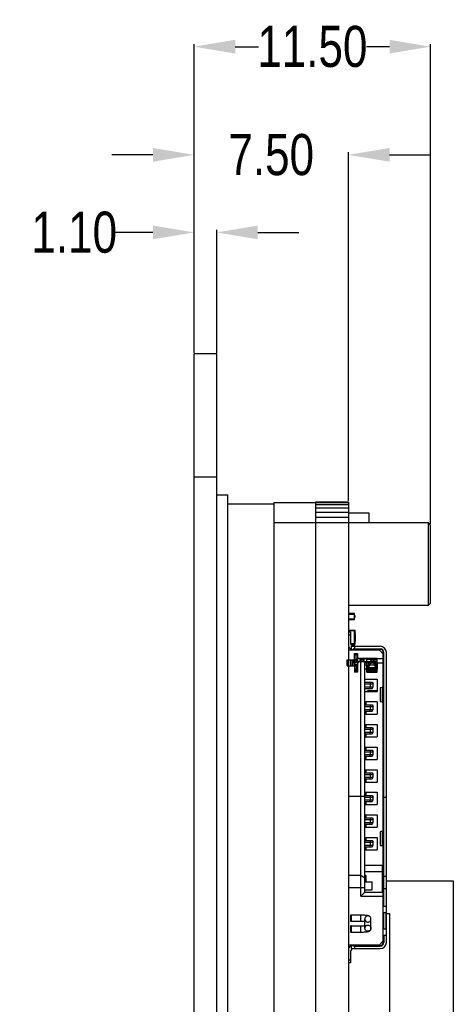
# Model space of a CAD drawing. Header units: inches. Extents: x -13 to 240, y -18 to 126.
# Tile 7 of 112: x 107 to 128, y 78 to 126. Entities that reach past the tile are written whole.
import ezdxf

# ---------------------------------------------------------------- set-up
doc = ezdxf.new("R2010")
doc.units = ezdxf.units.IN
doc.header["$LTSCALE"] = 1.21
doc.header["$MEASUREMENT"] = 0
doc.header["$PDMODE"] = 3
doc.header["$PDSIZE"] = 0.3125
doc.layers.get('0').update_dxf_attribs({"linetype": 'CONTINUOUS'})
doc.layers.get('Defpoints').update_dxf_attribs({"linetype": 'CONTINUOUS'})
for name, color, linetype in [('DIM', 3, 'CONTINUOUS'), ('IMPORTED12', 7, 'CONTINUOUS'), ('IMPORTED13', 7, 'CONTINUOUS')]:
    doc.layers.add(name, color=color, linetype=linetype)
doc.styles.get("Standard").update_dxf_attribs({"font": 'txt', "width": 0.8})
doc.dimstyles.get("Standard").update_dxf_attribs({"dimtxt": 0.15625, "dimasz": 0.1875, "dimexe": 0.125, "dimexo": 0.0625, "dimgap": 0.09, "dimtad": 0, "dimtih": 1, "dimtoh": 1, "dimzin": 4, "dimdsep": 46, "dimtxsty": 'Standard', "dimblk": '_FILLED', "dimblk1": '_FILLED', "dimblk2": '_FILLED', "dimcen": 0.09, "dimazin": 1, "dimtp": 0.01, "dimtm": 0.01, "dimtfac": 1, "dimtofl": 0, "dimtmove": 0, "dimatfit": 3, "dimldrblk": '_FILLED', "dimfxl": 1, "dimtolj": 1, "dimtzin": 4, "dimarcsym": 0})

# ---------------------------------------------------------------- blocks, each defined once
blk = doc.blocks.new('_FILLED')
at = {"color": 0, "linetype": 'ByBlock'}
blk.add_solid([(0, 0), (-1, 0.167), (-1, -0.167)], dxfattribs=at)
blk = doc.blocks.new('*D47')
at = {"layer": 'Defpoints', "color": 0}
for p in [(115.381, 115.598), (115.381, 109.686), (116.481, 109.686)]:
    blk.add_point(p, dxfattribs=at)
at = {"layer": 'DIM', "color": 0, "lineweight": -2}
for p, q in [((113.381, 115.598), (111.381, 115.598)), ((115.381, 109.749), (115.381, 115.723)), ((116.481, 109.749), (116.481, 115.723)), ((118.481, 115.598), (120.481, 115.598))]:
    blk.add_line(p, q, dxfattribs=at)
at = {"layer": 'DIM', "color": 0, "lineweight": -2, "xscale": 2, "yscale": 2, "zscale": 2}
blk.add_blockref('_FILLED', (115.381, 115.598), dxfattribs=at)
at = {"layer": 'DIM', "color": 0, "lineweight": -2, "xscale": 2, "yscale": 2, "zscale": 2, "rotation": 180}
blk.add_blockref('_FILLED', (116.481, 115.598), dxfattribs=at)
at = {"layer": 'DIM', "color": 0, "insert": (109.558, 115.598), "char_height": 2, "attachment_point": 5}
blk.add_mtext('\\A1;1.10', dxfattribs=at)
blk = doc.blocks.new('*D48')
at = {"layer": 'Defpoints', "color": 0}
for p in [(115.381, 119.371), (115.381, 109.686), (122.881, 102.475)]:
    blk.add_point(p, dxfattribs=at)
at = {"layer": 'DIM', "color": 0, "lineweight": -2}
for p, q in [((113.381, 119.371), (111.381, 119.371)), ((115.381, 109.749), (115.381, 119.496)), ((122.881, 102.538), (122.881, 119.496)), ((124.881, 119.371), (126.881, 119.371))]:
    blk.add_line(p, q, dxfattribs=at)
at = {"layer": 'DIM', "color": 0, "lineweight": -2, "xscale": 2, "yscale": 2, "zscale": 2}
blk.add_blockref('_FILLED', (115.381, 119.371), dxfattribs=at)
at = {"layer": 'DIM', "color": 0, "lineweight": -2, "xscale": 2, "yscale": 2, "zscale": 2, "rotation": 180}
blk.add_blockref('_FILLED', (122.881, 119.371), dxfattribs=at)
at = {"layer": 'DIM', "color": 0, "insert": (119.131, 119.371), "char_height": 2, "attachment_point": 5}
blk.add_mtext('\\A1;7.50', dxfattribs=at)
blk = doc.blocks.new('*D49')
at = {"layer": 'Defpoints', "color": 0}
for p in [(115.381, 124.633), (115.381, 109.686), (126.881, 101.366)]:
    blk.add_point(p, dxfattribs=at)
at = {"layer": 'DIM', "color": 0, "lineweight": -2}
for p, q in [((115.381, 109.749), (115.381, 124.758)), ((117.381, 124.633), (118.508, 124.633)), ((124.881, 124.633), (123.755, 124.633)), ((126.881, 101.429), (126.881, 124.758))]:
    blk.add_line(p, q, dxfattribs=at)
at = {"layer": 'DIM', "color": 0, "lineweight": -2, "xscale": 2, "yscale": 2, "zscale": 2, "rotation": 180}
blk.add_blockref('_FILLED', (115.381, 124.633), dxfattribs=at)
at = {"layer": 'DIM', "color": 0, "lineweight": -2, "xscale": 2, "yscale": 2, "zscale": 2}
blk.add_blockref('_FILLED', (126.881, 124.633), dxfattribs=at)
at = {"layer": 'DIM', "color": 0, "insert": (121.131, 124.633), "char_height": 2, "attachment_point": 5}
blk.add_mtext('\\A1;11.50', dxfattribs=at)

msp = doc.modelspace()

# ---------------------------------------------------------------- linework, layer by layer
at = {"color": 7, "linetype": 'Continuous'}
for p, q in [((115.381, 17.246), (115.381, 109.686)), ((116.481, 109.686), (115.381, 109.686)), ((116.481, 17.246), (116.481, 109.686)), ((116.481, 103.686), (115.381, 103.686)), ((116.481, 102.836), (117.031, 102.836)), ((117.031, 18.726), (117.031, 102.836)), ((119.281, 102.386), (117.031, 102.386)), ((119.281, 19.546), (119.281, 102.466)), ((119.281, 102.466), (121.281, 102.466)), ((121.281, 102.475), (121.281, 24.466)), ((122.881, 102.475), (121.281, 102.475)), ((122.881, 102.441), (121.281, 102.441)), ((122.881, 102.34), (121.281, 102.34)), ((122.881, 102.18), (121.281, 102.18)), ((122.881, 102.475), (122.881, 24.458)), ((122.881, 101.971), (121.281, 101.971)), ((122.881, 101.727), (121.281, 101.727)), ((122.881, 101.966), (123.881, 101.966)), ((123.881, 101.966), (123.881, 101.466)), ((126.781, 101.466), (119.281, 101.466)), ((126.781, 97.466), (126.781, 101.466)), ((126.881, 101.366), (126.781, 101.466)), ((126.881, 97.566), (126.881, 101.366)), ((122.881, 97.466), (126.781, 97.466)), ((126.881, 97.566), (126.781, 97.466)), ((122.881, 97.038), (123.186, 97.038)), ((123.186, 96.794), (122.881, 96.794)), ((122.912, 96.764), (122.912, 97.069)), ((123.156, 97.069), (122.912, 97.069)), ((122.912, 96.764), (123.156, 96.764)), ((123.156, 97.069), (123.156, 96.764)), ((123.186, 96.794), (123.186, 97.038)), ((123.189, 96.967), (123.186, 96.967)), ((123.189, 96.965), (123.186, 96.965)), ((123.189, 96.956), (123.186, 96.956)), ((123.186, 96.948), (123.189, 96.948)), ((123.189, 96.86), (123.186, 96.86)), ((123.189, 96.967), (123.189, 96.86)), ((122.881, 96.256), (123.206, 96.256)), ((122.881, 96.165), (122.981, 96.166)), ((122.984, 96.016), (122.881, 96.015)), ((122.906, 96.165), (122.906, 96.231)), ((122.906, 96.231), (123.181, 96.231)), ((122.981, 96.166), (122.991, 95.614)), ((123.181, 95.601), (123.181, 96.231)), ((123.206, 96.206), (123.181, 96.206)), ((123.206, 96.156), (123.181, 96.156)), ((123.206, 95.576), (123.206, 96.256)), ((123.206, 96.118), (123.216, 96.118)), ((123.206, 96.09), (123.216, 96.09)), ((123.206, 96.082), (123.216, 96.082)), ((123.206, 96.045), (123.216, 96.045)), ((123.206, 95.993), (123.216, 95.993)), ((123.206, 95.943), (123.216, 95.943)), ((123.206, 95.93), (123.216, 95.93)), ((123.206, 95.928), (123.216, 95.928)), ((123.206, 95.882), (123.216, 95.882)), ((123.206, 95.833), (123.216, 95.833)), ((123.206, 95.828), (123.216, 95.828)), ((123.206, 95.814), (123.216, 95.814)), ((123.216, 96.118), (123.216, 96.082)), ((123.216, 96.045), (123.216, 95.943)), ((123.216, 95.93), (123.216, 95.828)), ((123.216, 95.814), (123.216, 95.712)), ((122.993, 95.601), (123.181, 95.601)), ((122.997, 95.576), (123.206, 95.576)), ((123.156, 95.521), (123.027, 95.521)), ((123.031, 95.316), (123.031, 95.466)), ((123.031, 95.466), (124.431, 95.466)), ((123.031, 95.316), (124.431, 95.316)), ((123.062, 95.491), (123.186, 95.491)), ((123.081, 95.479), (123.081, 95.466)), ((123.156, 95.521), (123.156, 95.466)), ((123.206, 95.676), (123.181, 95.676)), ((123.206, 95.626), (123.181, 95.626)), ((123.181, 95.466), (123.181, 95.346)), ((123.181, 95.346), (124.431, 95.346)), ((123.186, 95.466), (123.186, 95.491)), ((123.206, 95.762), (123.216, 95.762)), ((123.206, 95.712), (123.216, 95.712)), ((123.281, 95.296), (123.281, 95.316)), ((123.823, 95.316), (123.881, 95.296)), ((123.881, 95.296), (123.881, 95.316)), ((123.931, 95.315), (123.931, 95.306)), ((123.931, 95.306), (123.934, 95.296)), ((124.331, 95.306), (124.329, 95.296)), ((124.331, 95.315), (124.331, 95.306)), ((124.431, 95.346), (124.431, 95.316)), ((122.881, 95.296), (124.381, 95.296)), ((123.481, 83.316), (123.481, 94.866)), ((123.681, 94.666), (123.481, 94.866)), ((123.481, 94.866), (124.581, 94.866)), ((124.381, 95.296), (124.581, 95.096)), ((124.581, 81.066), (124.581, 95.166)), ((124.581, 95.166), (124.611, 95.166)), ((124.611, 82.816), (124.611, 95.166)), ((124.731, 81.066), (124.731, 95.166)), ((123.681, 83.516), (123.681, 94.666)), ((123.681, 94.666), (124.581, 94.666)), ((123.681, 94.565), (124.281, 94.565)), ((123.681, 94.366), (124.281, 94.366)), ((123.881, 94.666), (123.881, 94.565)), ((124.281, 94.666), (124.281, 94.366)), ((123.681, 93.866), (124.281, 93.866)), ((123.681, 93.716), (124.041, 93.716)), ((123.681, 93.636), (124.081, 93.636)), ((123.681, 93.496), (124.081, 93.496)), ((123.681, 93.416), (124.041, 93.416)), ((123.965, 93.636), (123.935, 93.716)), ((123.935, 93.416), (123.965, 93.496)), ((123.965, 93.496), (123.965, 93.636)), ((124.041, 93.716), (124.081, 93.636)), ((124.041, 93.416), (124.081, 93.496)), ((124.081, 93.496), (124.081, 93.636)), ((124.281, 93.866), (124.281, 93.266)), ((124.431, 93.449), (124.431, 92.784)), ((124.519, 93.46), (124.519, 92.773)), ((124.541, 93.462), (124.577, 93.516)), ((124.541, 92.77), (124.541, 93.462)), ((124.577, 93.516), (124.581, 93.516)), ((123.681, 93.266), (124.281, 93.266)), ((123.881, 93.316), (124.281, 93.316)), ((124.281, 92.766), (123.681, 92.766)), ((123.681, 92.616), (124.041, 92.616)), ((123.681, 92.536), (124.081, 92.536)), ((123.731, 92.766), (123.731, 92.616)), ((123.965, 92.536), (123.935, 92.616)), ((123.965, 92.396), (123.965, 92.536)), ((124.041, 92.616), (124.081, 92.536)), ((124.081, 92.396), (124.081, 92.536)), ((124.281, 92.766), (124.281, 92.166)), ((124.577, 92.716), (124.541, 92.77)), ((124.577, 92.716), (124.581, 92.716)), ((123.681, 92.396), (124.081, 92.396)), ((123.681, 92.316), (124.041, 92.316)), ((123.681, 92.166), (124.281, 92.166)), ((123.731, 92.316), (123.731, 92.166)), ((123.935, 92.316), (123.965, 92.396)), ((124.041, 92.316), (124.081, 92.396)), ((123.681, 91.666), (124.281, 91.666)), ((123.681, 91.53), (123.729, 91.516)), ((123.681, 91.516), (124.041, 91.516)), ((123.731, 91.666), (123.731, 91.516)), ((123.965, 91.436), (123.935, 91.516)), ((124.041, 91.516), (124.081, 91.436)), ((124.281, 91.666), (124.281, 91.066)), ((123.681, 91.436), (124.081, 91.436)), ((123.681, 91.296), (124.081, 91.296)), ((123.729, 91.216), (123.681, 91.203)), ((123.681, 91.216), (124.041, 91.216)), ((123.681, 91.066), (124.281, 91.066)), ((123.731, 91.216), (123.731, 91.066)), ((123.935, 91.216), (123.965, 91.296)), ((123.965, 91.296), (123.965, 91.436)), ((124.041, 91.216), (124.081, 91.296)), ((124.081, 91.296), (124.081, 91.436)), ((123.681, 90.566), (124.281, 90.566)), ((123.731, 90.566), (123.731, 90.416)), ((124.281, 90.566), (124.281, 89.966)), ((123.681, 90.416), (124.041, 90.416)), ((123.681, 90.336), (124.081, 90.336)), ((123.681, 90.196), (124.081, 90.196)), ((123.681, 90.116), (124.041, 90.116)), ((123.731, 90.116), (123.731, 89.966)), ((123.965, 90.336), (123.935, 90.416)), ((123.935, 90.116), (123.965, 90.196)), ((123.965, 90.196), (123.965, 90.336)), ((124.041, 90.416), (124.081, 90.336)), ((124.041, 90.116), (124.081, 90.196)), ((124.081, 90.196), (124.081, 90.336)), ((123.681, 89.966), (124.281, 89.966)), ((123.681, 89.466), (124.281, 89.466)), ((123.729, 89.316), (123.681, 89.33)), ((123.681, 89.316), (124.041, 89.316)), ((123.681, 89.236), (124.081, 89.236)), ((123.681, 89.096), (124.081, 89.096)), ((123.731, 89.466), (123.731, 89.316)), ((123.965, 89.236), (123.935, 89.316)), ((123.935, 89.016), (123.965, 89.096)), ((123.965, 89.096), (123.965, 89.236)), ((124.041, 89.316), (124.081, 89.236)), ((124.041, 89.016), (124.081, 89.096)), ((124.081, 89.096), (124.081, 89.236)), ((124.281, 89.466), (124.281, 88.866)), ((123.729, 89.016), (123.681, 89.003)), ((123.681, 89.016), (124.041, 89.016)), ((123.681, 88.866), (124.281, 88.866)), ((123.731, 89.016), (123.731, 88.866)), ((123.681, 88.166), (122.881, 88.166)), ((123.681, 88.366), (124.281, 88.366)), ((123.681, 88.216), (124.041, 88.216)), ((123.681, 88.136), (124.081, 88.136)), ((123.731, 88.366), (123.731, 88.216)), ((123.965, 88.136), (123.935, 88.216)), ((123.965, 87.996), (123.965, 88.136)), ((124.041, 88.216), (124.081, 88.136)), ((124.081, 87.996), (124.081, 88.136)), ((124.281, 88.366), (124.281, 87.766)), ((123.681, 87.996), (124.081, 87.996)), ((123.681, 87.916), (124.041, 87.916)), ((123.681, 87.766), (124.281, 87.766)), ((123.731, 87.916), (123.731, 87.766)), ((123.935, 87.916), (123.965, 87.996)), ((124.041, 87.916), (124.081, 87.996)), ((124.731, 88.116), (124.581, 88.116)), ((123.681, 87.266), (124.281, 87.266)), ((123.731, 87.266), (123.731, 87.116)), ((124.281, 87.266), (124.281, 86.666)), ((123.681, 87.116), (124.041, 87.116)), ((123.681, 87.036), (124.081, 87.036)), ((123.681, 86.896), (124.081, 86.896)), ((123.681, 86.816), (124.041, 86.816)), ((123.731, 86.816), (123.731, 86.666)), ((123.965, 87.036), (123.935, 87.116)), ((123.935, 86.816), (123.965, 86.896)), ((123.965, 86.896), (123.965, 87.036)), ((124.041, 87.116), (124.081, 87.036)), ((124.041, 86.816), (124.081, 86.896)), ((124.081, 86.896), (124.081, 87.036)), ((123.681, 86.666), (124.281, 86.666)), ((124.431, 86.448), (124.431, 85.784)), ((124.519, 86.46), (124.519, 85.773)), ((124.541, 86.462), (124.577, 86.516)), ((124.541, 85.77), (124.541, 86.462)), ((124.577, 86.516), (124.581, 86.516)), ((123.681, 86.166), (124.281, 86.166)), ((123.687, 86.121), (123.681, 86.121)), ((123.681, 86.091), (123.717, 86.091)), ((123.681, 86.016), (124.041, 86.016)), ((123.681, 85.936), (124.081, 85.936)), ((123.681, 85.796), (124.081, 85.796)), ((123.687, 86.121), (123.687, 86.016)), ((123.717, 86.016), (123.717, 86.091)), ((123.731, 86.166), (123.731, 86.016)), ((123.965, 85.936), (123.935, 86.016)), ((123.935, 85.716), (123.965, 85.796)), ((123.965, 85.796), (123.965, 85.936)), ((124.041, 86.016), (124.081, 85.936)), ((124.041, 85.716), (124.081, 85.796)), ((124.081, 85.796), (124.081, 85.936)), ((124.281, 86.166), (124.281, 85.566)), ((124.577, 85.716), (124.541, 85.77)), ((123.681, 85.716), (124.041, 85.716)), ((123.681, 85.566), (124.281, 85.566)), ((123.687, 85.716), (123.687, 85.566)), ((123.717, 85.566), (123.717, 85.716)), ((123.731, 85.716), (123.731, 85.566)), ((124.577, 85.716), (124.581, 85.716)), ((123.681, 84.816), (124.581, 84.816)), ((124.531, 84.816), (124.531, 83.516)), ((122.881, 84.329), (123.481, 84.329)), ((123.481, 84.329), (123.681, 84.207)), ((123.681, 84.516), (124.581, 84.516)), ((123.731, 84.316), (123.681, 84.316)), ((123.731, 84.316), (123.731, 84.016)), ((124.531, 84.616), (124.581, 84.616)), ((123.681, 84.016), (124.031, 84.016)), ((124.031, 83.616), (124.031, 84.016)), ((124.581, 84.27), (124.611, 84.279)), ((124.611, 84.279), (124.731, 84.279)), ((124.731, 84.055), (127.981, 84.055)), ((127.981, 84.055), (127.981, 66.966)), ((123.681, 83.716), (122.881, 83.716)), ((123.481, 83.316), (123.681, 83.516)), ((123.681, 83.616), (124.031, 83.616)), ((123.681, 83.516), (124.581, 83.516)), ((124.731, 83.666), (124.581, 83.666)), ((123.481, 83.316), (124.581, 83.316)), ((124.731, 82.816), (124.611, 82.816)), ((124.611, 81.716), (124.611, 82.516)), ((124.611, 82.516), (124.701, 82.516)), ((124.701, 82.516), (124.701, 81.716)), ((124.731, 82.466), (124.881, 82.466)), ((124.881, 82.466), (124.881, 76.966)), ((124.701, 81.716), (124.611, 81.716)), ((124.581, 81.136), (124.381, 80.936)), ((124.611, 81.066), (124.581, 81.066)), ((124.611, 81.416), (124.611, 81.066)), ((124.611, 81.416), (124.731, 81.416)), ((124.381, 80.936), (122.881, 80.936)), ((122.991, 80.619), (122.981, 80.066)), ((123.031, 80.766), (123.031, 80.916)), ((123.031, 80.916), (124.431, 80.916)), ((123.031, 80.766), (124.431, 80.766)), ((123.081, 80.766), (123.081, 80.754)), ((123.181, 80.886), (123.181, 80.766)), ((123.181, 80.886), (124.431, 80.886)), ((123.281, 80.916), (123.281, 80.936)), ((123.881, 80.936), (123.823, 80.916)), ((123.881, 80.936), (123.881, 80.916)), ((124.431, 80.916), (124.431, 80.886)), ((122.881, 80.218), (122.984, 80.216)), ((122.981, 80.066), (122.881, 80.068))]:
    msp.add_line(p, q, dxfattribs=at)
for centre, radius, start, end in [((122.912, 96.794), 0.0305, 180, 270), ((123.156, 97.038), 0.0305, 0, 90), ((123.156, 96.794), 0.0305, 270, 0), ((123.141, 95.616), 0.3, 209.6013, 248.3761), ((123.141, 95.616), 0.15, 181, 270), ((123.156, 95.491), 0.0305, 0, 90), ((124.431, 95.166), 0.3, 0, 90), ((124.431, 95.166), 0.18, 360, 90), ((124.431, 95.166), 0.15, 0, 90), ((123.881, 93.166), 0.15, 90, 138.1897), ((123.687, 86.091), 0.03, 0, 90), ((124.431, 81.066), 0.3, 270, 0), ((124.431, 81.066), 0.18, 270, 360), ((124.431, 81.066), 0.15, 270, 0), ((123.141, 80.616), 0.3, 111.6215, 150.405), ((123.141, 80.616), 0.15, 90, 179)]:
    msp.add_arc(centre, radius, start, end, dxfattribs=at)
for centre, major_axis, ratio, start_param, end_param in [((123.181, 95.196), (0.15, 0), 1, 1.570796, 2.214297), ((125.031, 93.449), (0.6, 0.001), 0.035704, 2.595354, 3.141562), ((124.391, 93.462), (0.15, 0), 0.035704, -0.546239, -0.023924), ((125.031, 92.784), (0.6, -0.001), 0.035704, -3.141562, -2.595354), ((124.391, 92.77), (0.15, 0), 0.035704, 0.023924, 0.546239), ((125.031, 86.449), (0.6, 0.001), 0.035727, 2.595354, 3.141562), ((124.391, 86.462), (0.15, 0), 0.035727, -0.546239, -0.023924), ((125.031, 85.784), (0.6, -0.001), 0.035727, -3.141562, -2.595354), ((124.391, 85.77), (0.15, 0), 0.035727, 0.023924, 0.546239), ((124.611, 82.666), (0, 0.15), 1, 0, 0.201358), ((124.611, 82.666), (0, 0.15), 1, -3.342951, -3.141593), ((124.701, 82.666), (0, 0.15), 1, -3.141593, -2.940235), ((124.611, 81.566), (0, 0.15), 1, 0, 0.201358), ((124.611, 81.566), (0, 0.15), 1, -3.342951, -3.141593), ((124.701, 81.566), (0, 0.15), 1, -0.201358, 0), ((123.181, 81.036), (0.15, 0), 1, -2.214297, -1.570796)]:
    msp.add_ellipse(centre, major_axis=major_axis, ratio=ratio, start_param=start_param, end_param=end_param, dxfattribs=at)
at = {"layer": 'IMPORTED12', "color": 6, "linetype": 'Continuous'}
for p, q in [((123.181, 94.652), (123.181, 95.116)), ((123.181, 95.116), (123.331, 95.116)), ((123.331, 95.056), (123.181, 95.056)), ((123.211, 94.816), (123.211, 95.056)), ((123.281, 94.866), (123.281, 94.716)), ((124.281, 94.866), (123.281, 94.866)), ((123.301, 95.056), (123.301, 94.816)), ((123.331, 95.116), (123.331, 94.216)), ((123.431, 94.866), (123.431, 94.716)), ((123.475, 94.716), (123.475, 94.866)), ((123.481, 94.866), (123.481, 94.716)), ((123.581, 94.866), (123.581, 94.716)), ((123.631, 94.866), (123.631, 94.716)), ((123.781, 94.216), (123.781, 94.866)), ((123.781, 94.833), (124.081, 94.833)), ((123.981, 94.866), (123.981, 94.661)), ((124.081, 94.866), (124.081, 94.675)), ((124.281, 94.216), (124.281, 94.866)), ((122.831, 94.516), (122.831, 94.816)), ((122.831, 94.816), (123.331, 94.816)), ((122.831, 94.516), (123.331, 94.516)), ((122.839, 94.516), (122.839, 94.816)), ((122.981, 94.816), (122.981, 94.516)), ((122.989, 94.816), (122.989, 94.516)), ((123.064, 94.816), (123.064, 94.516)), ((123.106, 94.816), (123.106, 94.516)), ((123.331, 94.666), (123.181, 94.666)), ((123.181, 94.616), (123.181, 94.216)), ((123.331, 94.566), (123.181, 94.566)), ((123.181, 94.376), (123.331, 94.376)), ((123.211, 94.276), (123.211, 94.516)), ((124.281, 94.716), (123.281, 94.716)), ((123.301, 94.276), (123.301, 94.516)), ((123.331, 94.666), (123.331, 94.652)), ((123.981, 94.776), (123.781, 94.456)), ((123.781, 94.7), (124.081, 94.7)), ((123.981, 94.661), (123.781, 94.341)), ((124.281, 94.424), (123.781, 94.424)), ((123.781, 94.394), (124.281, 94.394)), ((123.781, 94.366), (124.281, 94.366)), ((124.281, 94.797), (123.981, 94.797)), ((124.281, 94.682), (123.981, 94.682)), ((124.081, 94.808), (124.281, 94.44)), ((124.081, 94.675), (124.281, 94.307)), ((123.331, 94.276), (123.181, 94.276)), ((123.331, 94.216), (123.181, 94.216)), ((124.281, 94.309), (123.781, 94.309)), ((123.781, 94.261), (124.281, 94.261)), ((123.781, 94.216), (124.281, 94.216))]:
    msp.add_line(p, q, dxfattribs=at)
at = {"layer": 'IMPORTED12', "color": 7, "linetype": 'Continuous'}
msp.add_line((123.181, 94.652), (123.181, 94.616), dxfattribs=at)
at = {"layer": 'IMPORTED12', "color": 6, "linetype": 'Continuous'}
for radius, end in [(0.25, 171.9643), (0.1, 180)]:
    msp.add_arc((123.431, 94.616), radius, 90, end, dxfattribs=at)
at = {"layer": 'IMPORTED12', "color": 7, "linetype": 'Continuous'}
msp.add_arc((123.431, 94.616), 0.25, 171.9643, 180, dxfattribs=at)
at = {"layer": 'IMPORTED13', "color": 6, "linetype": 'Continuous'}
for p, q in [((123.011, 82.389), (123.011, 82.089)), ((123.481, 82.389), (123.011, 82.389)), ((123.481, 82.089), (123.481, 82.389)), ((123.481, 82.089), (123.011, 82.089)), ((123.681, 81.753), (123.681, 82.202)), ((123.981, 81.753), (123.981, 82.202)), ((123.011, 81.866), (123.011, 81.566)), ((123.011, 81.866), (123.481, 81.866)), ((123.011, 81.566), (123.481, 81.566)), ((123.481, 81.566), (123.481, 81.866))]:
    msp.add_line(p, q, dxfattribs=at)
at = {"layer": 'IMPORTED13', "color": 7, "linetype": 'Continuous'}
for p, q in [((122.981, 82.359), (122.981, 82.119)), ((122.981, 81.836), (122.981, 81.596))]:
    msp.add_line(p, q, dxfattribs=at)
at = {"layer": 'IMPORTED13', "color": 6, "linetype": 'Continuous'}
for centre, start, end in [((123.011, 82.359), 90, 180.0005), ((123.011, 82.119), 179.9995, 270), ((123.011, 81.836), 90, 180.0005), ((123.011, 81.596), 179.9995, 270)]:
    msp.add_arc(centre, 0.03, start, end, dxfattribs=at)
for points, knots in [([(123.981, 82.202), (123.981, 82.221), (123.975, 82.258), (123.946, 82.305), (123.908, 82.336), (123.871, 82.354), (123.833, 82.365), (123.79, 82.372), (123.736, 82.379), (123.666, 82.384), (123.58, 82.388), (123.516, 82.389), (123.481, 82.389)], [0, 0, 0, 0, 0.093333, 0.189531, 0.272388, 0.337856, 0.400253, 0.470692, 0.559789, 0.675969, 0.825, 1, 1, 1, 1]), ([(123.681, 82.202), (123.681, 82.186), (123.688, 82.153), (123.707, 82.115), (123.737, 82.089), (123.748, 82.078), (123.772, 82.07), (123.761, 82.073), (123.748, 82.075), (123.721, 82.079), (123.681, 82.082), (123.628, 82.086), (123.559, 82.088), (123.509, 82.089), (123.481, 82.089)], [0, 0, 0, 0, 0.111278, 0.209792, 0.288654, 0.342926, 0.366894, 0.371862, 0.404284, 0.463236, 0.550121, 0.667459, 0.817451, 1, 1, 1, 1]), ([(123.831, 82.352), (123.816, 82.352), (123.784, 82.347), (123.742, 82.325), (123.708, 82.292), (123.686, 82.249), (123.681, 82.218), (123.681, 82.202)], [0, 0, 0, 0, 0.200522, 0.400845, 0.600845, 0.800523, 1, 1, 1, 1]), ([(123.681, 82.202), (123.681, 82.187), (123.686, 82.155), (123.708, 82.113), (123.742, 82.08), (123.784, 82.058), (123.816, 82.053), (123.831, 82.053)], [0, 0, 0, 0, 0.199477, 0.399155, 0.599155, 0.799478, 1, 1, 1, 1]), ([(123.681, 81.753), (123.681, 81.768), (123.686, 81.8), (123.708, 81.842), (123.742, 81.876), (123.784, 81.897), (123.816, 81.902), (123.831, 81.902)], [0, 0, 0, 0, 0.199477, 0.399155, 0.599155, 0.799478, 1, 1, 1, 1]), ([(123.981, 82.202), (123.981, 82.218), (123.976, 82.249), (123.955, 82.292), (123.921, 82.325), (123.879, 82.347), (123.847, 82.352), (123.831, 82.352)], [0, 0, 0, 0, 0.199477, 0.399155, 0.599155, 0.799478, 1, 1, 1, 1]), ([(123.831, 82.053), (123.847, 82.053), (123.879, 82.058), (123.921, 82.08), (123.955, 82.113), (123.976, 82.155), (123.981, 82.187), (123.981, 82.202)], [0, 0, 0, 0, 0.200522, 0.400845, 0.600845, 0.800523, 1, 1, 1, 1]), ([(123.831, 81.902), (123.847, 81.902), (123.879, 81.897), (123.921, 81.876), (123.955, 81.842), (123.976, 81.8), (123.981, 81.768), (123.981, 81.753)], [0, 0, 0, 0, 0.200522, 0.400845, 0.600845, 0.800523, 1, 1, 1, 1]), ([(123.481, 81.866), (123.508, 81.866), (123.556, 81.867), (123.621, 81.869), (123.674, 81.873), (123.713, 81.876), (123.744, 81.88), (123.756, 81.881), (123.772, 81.885), (123.759, 81.881), (123.749, 81.875), (123.727, 81.861), (123.705, 81.836), (123.686, 81.799), (123.681, 81.769), (123.681, 81.753)], [0, 0, 0, 0, 0.173461, 0.317408, 0.431769, 0.518495, 0.579978, 0.617958, 0.632593, 0.642679, 0.675641, 0.730973, 0.804981, 0.895387, 1, 1, 1, 1]), ([(123.481, 81.566), (123.515, 81.566), (123.577, 81.567), (123.661, 81.571), (123.727, 81.576), (123.78, 81.582), (123.821, 81.588), (123.857, 81.597), (123.89, 81.609), (123.923, 81.629), (123.953, 81.66), (123.976, 81.703), (123.981, 81.736), (123.981, 81.753)], [0, 0, 0, 0, 0.171291, 0.313072, 0.425027, 0.511951, 0.580436, 0.638742, 0.695875, 0.758952, 0.832815, 0.913959, 1, 1, 1, 1]), ([(123.831, 81.604), (123.816, 81.604), (123.784, 81.609), (123.742, 81.63), (123.708, 81.664), (123.686, 81.706), (123.681, 81.737), (123.681, 81.753)], [0, 0, 0, 0, 0.200522, 0.400845, 0.600845, 0.800523, 1, 1, 1, 1]), ([(123.981, 81.753), (123.981, 81.737), (123.976, 81.706), (123.955, 81.664), (123.921, 81.63), (123.879, 81.609), (123.847, 81.604), (123.831, 81.604)], [0, 0, 0, 0, 0.199477, 0.399155, 0.599155, 0.799478, 1, 1, 1, 1])]:
    msp.add_open_spline(points, degree=3, knots=knots, dxfattribs=at)
at = {"layer": 'IMPORTED13', "color": 7, "linetype": 'Continuous'}
for points in [[(122.981, 82.256), (122.981, 82.256), (122.981, 82.251), (122.981, 82.255), (122.981, 82.256)], [(122.981, 82.222), (122.981, 82.222), (122.981, 82.227), (122.981, 82.223), (122.981, 82.222)]]:
    msp.add_open_spline(points, degree=3, knots=[0, 0, 0, 0, 0.492109, 1, 1, 1, 1], dxfattribs=at)

# ---------------------------------------------------------------- dimensions: what is measured, and where the dimension line sits
at = {"layer": 'DIM'}
for base, p1, picture, middle in [((115.381, 124.633), (126.881, 101.366), '*D49', (121.131, 124.633)), ((115.381, 119.371), (122.881, 102.475), '*D48', (119.131, 119.371)), ((115.381, 115.598), (116.481, 109.686), '*D47', (109.558, 115.598))]:
    dim = msp.add_linear_dim(base=base, p1=p1, p2=(115.381, 109.686), dimstyle='Standard', override={"dimtxt": 2, "dimasz": 2, "dimtih": 0, "dimtoh": 0, "dimzin": 0, "dimcen": 0.198, "dimadec": 0, "dimazin": 0, "dimtp": 0, "dimtm": 0, "dimtdec": 4, "dimtzin": 0}, dxfattribs=at)
    dim.commit()
    dim.dimension.update_dxf_attribs({"geometry": picture, "text_midpoint": middle})

doc.saveas('drawing.dxf')
